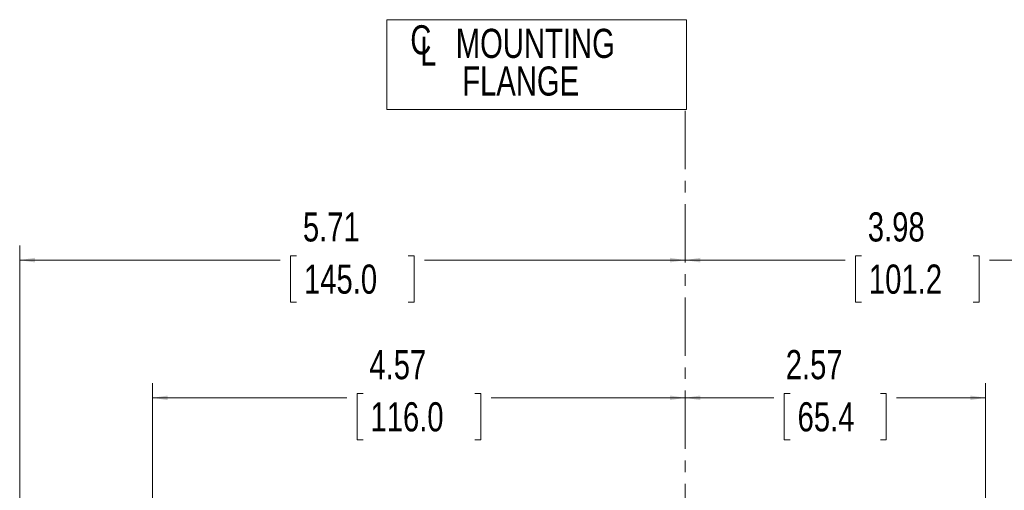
# Model space of a CAD drawing. Header units: inches. Extents: x 0.3 to 33.9, y 0.2 to 21.6.
# Tile 15 of 26: x 17.6 to 26.1, y 12.7 to 16.7. Entities that reach past the tile are written whole.
import ezdxf

# ---------------------------------------------------------------- set-up
doc = ezdxf.new("R2010")
doc.units = ezdxf.units.IN
doc.header["$MEASUREMENT"] = 0
doc.linetypes.add('CENTERX2', pattern=[0.8, 0.5, -0.1, 0.1, -0.1])
doc.layers.add('SLD-0', color=7, linetype='Continuous', lineweight=15)
doc.styles.add('SLDTEXTSTYLE0', font='TXT', dxfattribs={"width": 0.75})
doc.dimstyles.new('SLDDIMSTYLE0', dxfattribs={"dimtxt": 0.25, "dimasz": 0.13, "dimexe": 0, "dimexo": 0.0625, "dimgap": 0.0625, "dimtad": 0, "dimtih": 1, "dimtoh": 1, "dimrnd": 1e-09, "dimzin": 12, "dimdsep": 46, "dimtxsty": 'SLDTEXTSTYLE0', "dimsah": 1, "dimcen": 0.09, "dimadec": 0, "dimazin": 3, "dimtfac": 1, "dimtofl": 0, "dimtmove": 0, "dimatfit": 3, "dimfxl": 1, "dimfrac": 2, "dimtolj": 1, "dimtzin": 12, "dimarcsym": 0})

# ---------------------------------------------------------------- blocks, each defined once
blk = doc.blocks.new('SW_SYMBOL_MOD_CL')
at = {"layer": 'SLD-0', "color": 0, "char_height": 30.8, "attachment_point": 5, "style": 'SLDTEXTSTYLE0'}
for s, insert in [('C', (15.7, 23.6)), ('L', (23.6, 11.8))]:
    blk.add_mtext(s, dxfattribs=dict(at, insert=insert))
blk = doc.blocks.new('SW_TABLEANNOTATION_0')
at = {"layer": 'SLD-0', "color": 0}
for p, q in [((0, 0), (0, -0.7698)), ((2.5698, 0), (0, 0)), ((2.5698, -0.7698), (2.5698, 0)), ((0, -0.7698), (2.5698, -0.7698))]:
    blk.add_line(p, q, dxfattribs=at)
at = {"layer": 'SLD-0', "color": 0, "xscale": 0.0081111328, "yscale": 0.0081111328, "zscale": 0.0081111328}
blk.add_blockref('SW_SYMBOL_MOD_CL', (0.1639, -0.3656), dxfattribs=at)
at = {"layer": 'SLD-0', "color": 0, "char_height": 0.25, "attachment_point": 1, "style": 'SLDTEXTSTYLE0'}
for s, insert in [('MOUNTING', (0.5906, -0.078)), ('FLANGE', (0.646, -0.4012))]:
    blk.add_mtext(s, dxfattribs=dict(at, insert=insert))
blk = doc.blocks.new('_D_6')
at = {"layer": 'SLD-0'}
for p, q in [((25.8935, 12.5166), (25.8935, 13.5957)), ((23.319, 13.4707), (24.0799, 13.4707)), ((24.2195, 13.5075), (24.1687, 13.5075)), ((24.1687, 13.5075), (24.1687, 13.1106)), ((24.993, 13.5075), (25.0437, 13.5075)), ((25.0437, 13.5075), (25.0437, 13.1106)), ((25.8935, 13.4707), (25.1325, 13.4707)), ((24.1687, 13.1106), (24.2195, 13.1106)), ((25.0437, 13.1106), (24.993, 13.1106))]:
    blk.add_line(p, q, dxfattribs=at)
for points in [[(23.319, 13.4707), (23.449, 13.4507), (23.449, 13.4907)], [(25.8935, 13.4707), (25.7635, 13.4907), (25.7635, 13.4507)]]:
    blk.add_solid(points, dxfattribs=at)
at = {"layer": 'SLD-0', "char_height": 0.25, "attachment_point": 1, "style": 'SLDTEXTSTYLE0'}
for s, insert in [('2.57', (24.1814, 13.8805, -2.4475)), ('65.4', (24.283, 13.4329, -2.4475))]:
    blk.add_mtext(s, dxfattribs=dict(at, insert=insert))
blk = doc.blocks.new('_D_7')
at = {"layer": 'SLD-0'}
for p, q in [((27.3015, 11.1869), (27.3015, 14.7768)), ((23.319, 14.6518), (24.6916, 14.6518)), ((24.8311, 14.6886), (24.7803, 14.6886)), ((24.7803, 14.6886), (24.7803, 14.2917)), ((25.7893, 14.6886), (25.8401, 14.6886)), ((25.8401, 14.6886), (25.8401, 14.2917)), ((27.3015, 14.6518), (25.9289, 14.6518)), ((24.7803, 14.2917), (24.8311, 14.2917)), ((25.8401, 14.2917), (25.7893, 14.2917))]:
    blk.add_line(p, q, dxfattribs=at)
for points in [[(23.319, 14.6518), (23.449, 14.6318), (23.449, 14.6718)], [(27.3015, 14.6518), (27.1715, 14.6718), (27.1715, 14.6318)]]:
    blk.add_solid(points, dxfattribs=at)
at = {"layer": 'SLD-0', "char_height": 0.25, "attachment_point": 1, "style": 'SLDTEXTSTYLE0'}
for s, insert in [('3.98', (24.8854, 15.0616, -2.4475)), ('101.2', (24.8946, 14.614, -2.4475))]:
    blk.add_mtext(s, dxfattribs=dict(at, insert=insert))
blk = doc.blocks.new('_D_8')
at = {"layer": 'SLD-0'}
for p, q in [((18.751, 11.6936), (18.751, 13.5957)), ((18.751, 13.4707), (20.4163, 13.4707)), ((20.5559, 13.5075), (20.5051, 13.5075)), ((20.5051, 13.5075), (20.5051, 13.1106)), ((21.5141, 13.5075), (21.5649, 13.5075)), ((21.5649, 13.5075), (21.5649, 13.1106)), ((23.319, 13.4707), (21.6536, 13.4707)), ((20.5051, 13.1106), (20.5559, 13.1106)), ((21.5649, 13.1106), (21.5141, 13.1106))]:
    blk.add_line(p, q, dxfattribs=at)
for points in [[(18.751, 13.4707), (18.881, 13.4507), (18.881, 13.4907)], [(23.319, 13.4707), (23.189, 13.4907), (23.189, 13.4507)]]:
    blk.add_solid(points, dxfattribs=at)
at = {"layer": 'SLD-0', "char_height": 0.25, "attachment_point": 1, "style": 'SLDTEXTSTYLE0'}
for s, insert in [('4.57', (20.6101, 13.8805, -2.4475)), ('116.0', (20.6193, 13.4329, -2.4475))]:
    blk.add_mtext(s, dxfattribs=dict(at, insert=insert))
blk = doc.blocks.new('_D_9')
at = {"layer": 'SLD-0'}
for p, q in [((17.611, 11.7513), (17.611, 14.7768)), ((17.611, 14.6518), (19.8463, 14.6518)), ((19.9859, 14.6886), (19.9351, 14.6886)), ((19.9351, 14.6886), (19.9351, 14.2917)), ((20.9441, 14.6886), (20.9949, 14.6886)), ((20.9949, 14.6886), (20.9949, 14.2917)), ((23.319, 14.6518), (21.0836, 14.6518)), ((19.9351, 14.2917), (19.9859, 14.2917)), ((20.9949, 14.2917), (20.9441, 14.2917))]:
    blk.add_line(p, q, dxfattribs=at)
for points in [[(17.611, 14.6518), (17.741, 14.6318), (17.741, 14.6718)], [(23.319, 14.6518), (23.189, 14.6718), (23.189, 14.6318)]]:
    blk.add_solid(points, dxfattribs=at)
at = {"layer": 'SLD-0', "char_height": 0.25, "attachment_point": 1, "style": 'SLDTEXTSTYLE0'}
for s, insert in [('5.71', (20.0401, 15.0616, -2.4475)), ('145.0', (20.0493, 14.614, -2.4475))]:
    blk.add_mtext(s, dxfattribs=dict(at, insert=insert))

msp = doc.modelspace()

# ---------------------------------------------------------------- linework, layer by layer
at = {"layer": 'SLD-0', "linetype": 'CENTERX2', "lineweight": 0}
msp.add_line((23.319, 15.9322), (23.319, 2.501), dxfattribs=at)

# ---------------------------------------------------------------- block references
at = {"layer": 'SLD-0'}
msp.add_blockref('SW_TABLEANNOTATION_0', (20.7605, 16.714), dxfattribs=at)

# ---------------------------------------------------------------- dimensions: what is measured, and where the dimension line sits
for base, p2, picture, middle in [((17.611, 14.6518), (17.611, 11.7013), '_D_9', (20.465, 14.6518)), ((18.751, 13.4707), (18.751, 11.6436), '_D_8', (21.035, 13.4707)), ((25.8935, 13.4707), (25.8935, 12.4666), '_D_6', (24.6062, 13.4707)), ((27.3015, 14.6518), (27.3015, 11.1369), '_D_7', (25.3102, 14.6518))]:
    dim = msp.add_linear_dim(base=base, p1=(23.319, 15.9322), p2=p2, dimstyle='SLDDIMSTYLE0', dxfattribs=at)
    dim.commit()
    dim.dimension.update_dxf_attribs({"geometry": picture, "text_midpoint": middle, "dimtype": 160})

doc.saveas('drawing.dxf')
